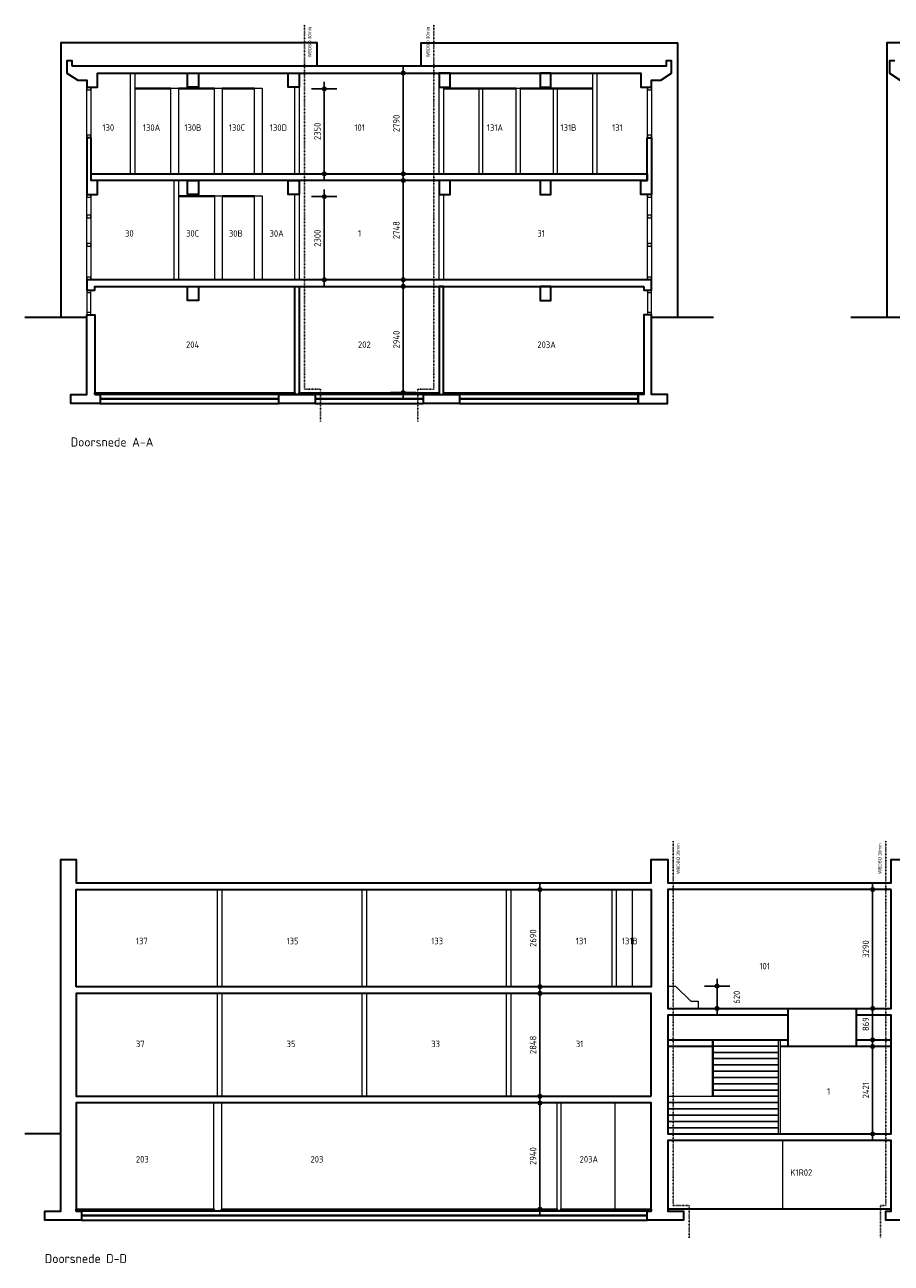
# Model space of a CAD drawing. Header units: millimetres. Extents: x 4000 to 105440, y 3923 to 38200.
# Tile 1 of 4: x 4000 to 27989, y 3923 to 38200. Entities that reach past the tile are written whole.
import ezdxf
from ezdxf.enums import TextEntityAlignment as Align

# ---------------------------------------------------------------- set-up
doc = ezdxf.new("R2010")
doc.units = ezdxf.units.MM
doc.linetypes.add('ACAD_ISO03W100', pattern=[30, 12, -18])
for name, color, linetype in [('A--T$1A-_F123-_0_18MM', 1, 'Continuous'), ('A--T$1A-_F123-_0_25MM', 2, 'Continuous'), ('KADER', 7, 'Continuous'), ('X-L0_C_WBDBO', 7, 'Continuous')]:
    doc.layers.add(name, color=color, linetype=linetype)
for name, color, linetype, lineweight in [('X-L11_C_grondlijn', 1, 'Continuous', 30), ('X-L22_C_binnenwand', 2, 'Continuous', 13), ('X-L28_C_constructieve elementen', 3, 'Continuous', 30), ('X-L31_C_buitenwandopening', 1, 'Continuous', 5), ('X-L44_C_trappen', 1, 'Continuous', 13), ('X-T22_C_ruimtelabel', 7, 'Continuous', 5)]:
    doc.layers.add(name, color=color, linetype=linetype, lineweight=lineweight)
doc.styles.add('ALFA-0_18', font='iso3098.shx', dxfattribs={"height": 180})
doc.styles.add('ALFA-0_25', font='iso3098.shx', dxfattribs={"height": 250})
doc.dimstyles.new('ALFA-0_18', dxfattribs={"dimscale": 100, "dimtxt": 0.18, "dimasz": 1, "dimexe": 1.25, "dimexo": 0.625, "dimgap": 1, "dimtad": 1, "dimdec": 0, "dimzin": 0, "dimdsep": 46, "dimtxsty": 'ALFA-0_18', "dimblk": 'diminfradot', "dimblk1": 'diminfradot', "dimblk2": 'diminfradot', "dimsah": 1, "dimcen": 2.5, "dimse1": 1, "dimse2": 1, "dimclrd": 141, "dimclrt": 1, "dimadec": 0, "dimazin": 0, "dimtfac": 1, "dimtmove": 2, "dimatfit": 3, "dimldrblk": 'diminfrapyl', "dimfxl": 1, "dimtolj": 1, "dimtzin": 0, "dimarcsym": 0})

# ---------------------------------------------------------------- blocks, each defined once
blk = doc.blocks.new('diminfradot')
at = {"color": 0}
for p, q in [((0, -3.5), (0, 3.5)), ((-2, 0), (2, 0))]:
    blk.add_line(p, q, dxfattribs=at)
for radius in [0.5, 0.25]:
    blk.add_circle((0, 0), radius, dxfattribs=at)
blk = doc.blocks.new('*D6')
at = {"layer": 'KADER', "color": 141, "lineweight": -2, "transparency": 16777216}
blk.add_line((14478, 28118), (14478, 30858), dxfattribs=at)
at = {"layer": 'KADER', "color": 141, "lineweight": -2, "transparency": 16777216, "xscale": 100, "yscale": 100, "zscale": 100}
for p, rotation in [((14478, 30958), 90), ((14478, 28018), 270)]:
    blk.add_blockref('diminfradot', p, dxfattribs=dict(at, rotation=rotation))
at = {"layer": 'KADER', "color": 1, "transparency": 16777216, "insert": (14288, 29488), "char_height": 180, "attachment_point": 5, "rotation": 90, "style": 'ALFA-0_18'}
blk.add_mtext('\\A1;2940', dxfattribs=at)
blk = doc.blocks.new('diminfrapyl')
at = {"color": 0}
blk.add_solid([(0, 0), (-4, 0.7), (-4, -0.7)], dxfattribs=at)
blk = doc.blocks.new('*D7')
at = {"layer": 'KADER', "color": 141, "lineweight": -2, "transparency": 16777216}
blk.add_line((14478, 31242), (14478, 33790), dxfattribs=at)
at = {"layer": 'KADER', "color": 141, "lineweight": -2, "transparency": 16777216, "xscale": 100, "yscale": 100, "zscale": 100}
for p, rotation in [((14478, 33890), 90), ((14478, 31142), 270)]:
    blk.add_blockref('diminfradot', p, dxfattribs=dict(at, rotation=rotation))
at = {"layer": 'KADER', "color": 1, "transparency": 16777216, "insert": (14288, 32516), "char_height": 180, "attachment_point": 5, "rotation": 90, "style": 'ALFA-0_18'}
blk.add_mtext('\\A1;2748', dxfattribs=at)
blk = doc.blocks.new('*D8')
at = {"layer": 'KADER', "color": 141, "lineweight": -2, "transparency": 16777216}
blk.add_line((14478, 34175), (14478, 36765), dxfattribs=at)
at = {"layer": 'KADER', "color": 141, "lineweight": -2, "transparency": 16777216, "xscale": 100, "yscale": 100, "zscale": 100}
for p, rotation in [((14478, 36865), 90), ((14478, 34075), 270)]:
    blk.add_blockref('diminfradot', p, dxfattribs=dict(at, rotation=rotation))
at = {"layer": 'KADER', "color": 1, "transparency": 16777216, "insert": (14288, 35470), "char_height": 180, "attachment_point": 5, "rotation": 90, "style": 'ALFA-0_18'}
blk.add_mtext('\\A1;2790', dxfattribs=at)
blk = doc.blocks.new('*D16')
at = {"layer": 'KADER', "color": 141, "lineweight": -2, "transparency": 16777216}
blk.add_line((12292.708146, 31242.5), (12292.708146, 33342.5), dxfattribs=at)
at = {"layer": 'KADER', "color": 141, "lineweight": -2, "transparency": 16777216, "xscale": 100, "yscale": 100, "zscale": 100}
for p, rotation in [((12292.708146, 33442.5), 90), ((12292.708146, 31142.5), 270)]:
    blk.add_blockref('diminfradot', p, dxfattribs=dict(at, rotation=rotation))
at = {"layer": 'KADER', "color": 1, "transparency": 16777216, "insert": (12102.708146, 32292.5), "char_height": 180, "attachment_point": 5, "rotation": 90, "style": 'ALFA-0_18'}
blk.add_mtext('\\A1;2300', dxfattribs=at)
blk = doc.blocks.new('*D17')
at = {"layer": 'KADER', "color": 141, "lineweight": -2, "transparency": 16777216}
blk.add_line((12292.708146, 34175), (12292.708146, 36325), dxfattribs=at)
at = {"layer": 'KADER', "color": 141, "lineweight": -2, "transparency": 16777216, "xscale": 100, "yscale": 100, "zscale": 100}
for p, rotation in [((12292.708146, 36425), 90), ((12292.708146, 34075), 270)]:
    blk.add_blockref('diminfradot', p, dxfattribs=dict(at, rotation=rotation))
at = {"layer": 'KADER', "color": 1, "transparency": 16777216, "insert": (12102.708146, 35250), "char_height": 180, "attachment_point": 5, "rotation": 90, "style": 'ALFA-0_18'}
blk.add_mtext('\\A1;2350', dxfattribs=at)
blk = doc.blocks.new('*D18')
at = {"layer": 'KADER', "color": 141, "lineweight": -2, "transparency": 16777216}
blk.add_line((18262, 5518), (18262, 8258), dxfattribs=at)
at = {"layer": 'KADER', "color": 141, "lineweight": -2, "transparency": 16777216, "xscale": 100, "yscale": 100, "zscale": 100}
for p, rotation in [((18262, 8358), 90), ((18262, 5418), 270)]:
    blk.add_blockref('diminfradot', p, dxfattribs=dict(at, rotation=rotation))
at = {"layer": 'KADER', "color": 1, "transparency": 16777216, "insert": (18072, 6888), "char_height": 180, "attachment_point": 5, "rotation": 90, "style": 'ALFA-0_18'}
blk.add_mtext('\\A1;2940', dxfattribs=at)
blk = doc.blocks.new('*D19')
at = {"layer": 'KADER', "color": 141, "lineweight": -2, "transparency": 16777216}
blk.add_line((18262, 8643), (18262, 11290), dxfattribs=at)
at = {"layer": 'KADER', "color": 141, "lineweight": -2, "transparency": 16777216, "xscale": 100, "yscale": 100, "zscale": 100}
for p, rotation in [((18262, 11390), 90), ((18262, 8543), 270)]:
    blk.add_blockref('diminfradot', p, dxfattribs=dict(at, rotation=rotation))
at = {"layer": 'KADER', "color": 1, "transparency": 16777216, "insert": (18072, 9966), "char_height": 180, "attachment_point": 5, "rotation": 90, "style": 'ALFA-0_18'}
blk.add_mtext('\\A1;2848', dxfattribs=at)
blk = doc.blocks.new('*D20')
at = {"layer": 'KADER', "color": 141, "lineweight": -2, "transparency": 16777216}
blk.add_line((18262, 11675), (18262, 14165), dxfattribs=at)
at = {"layer": 'KADER', "color": 141, "lineweight": -2, "transparency": 16777216, "xscale": 100, "yscale": 100, "zscale": 100}
for p, rotation in [((18262, 14265), 90), ((18262, 11575), 270)]:
    blk.add_blockref('diminfradot', p, dxfattribs=dict(at, rotation=rotation))
at = {"layer": 'KADER', "color": 1, "transparency": 16777216, "insert": (18072, 12920), "char_height": 180, "attachment_point": 5, "rotation": 90, "style": 'ALFA-0_18'}
blk.add_mtext('\\A1;2690', dxfattribs=at)
blk = doc.blocks.new('*D21')
at = {"layer": 'KADER', "color": 141, "lineweight": -2, "transparency": 16777216}
blk.add_line((27474, 7600), (27474, 9821), dxfattribs=at)
at = {"layer": 'KADER', "color": 141, "lineweight": -2, "transparency": 16777216, "xscale": 100, "yscale": 100, "zscale": 100}
for p, rotation in [((27474, 9921), 90), ((27474, 7500), 270)]:
    blk.add_blockref('diminfradot', p, dxfattribs=dict(at, rotation=rotation))
at = {"layer": 'KADER', "color": 1, "transparency": 16777216, "insert": (27284, 8711), "char_height": 180, "attachment_point": 5, "rotation": 90, "style": 'ALFA-0_18'}
blk.add_mtext('\\A1;2421', dxfattribs=at)
blk = doc.blocks.new('*D22')
at = {"layer": 'KADER', "color": 141, "lineweight": -2, "transparency": 16777216}
blk.add_line((27474, 10206), (27474, 10875), dxfattribs=at)
at = {"layer": 'KADER', "color": 141, "lineweight": -2, "transparency": 16777216, "xscale": 100, "yscale": 100, "zscale": 100}
for p, rotation in [((27474, 10975), 90), ((27474, 10106), 270)]:
    blk.add_blockref('diminfradot', p, dxfattribs=dict(at, rotation=rotation))
at = {"layer": 'KADER', "color": 1, "transparency": 16777216, "insert": (27284, 10541), "char_height": 180, "attachment_point": 5, "rotation": 90, "style": 'ALFA-0_18'}
blk.add_mtext('\\A1;869', dxfattribs=at)
blk = doc.blocks.new('*D23')
at = {"layer": 'KADER', "color": 141, "lineweight": -2, "transparency": 16777216}
blk.add_line((27474, 11075), (27474, 14165), dxfattribs=at)
at = {"layer": 'KADER', "color": 141, "lineweight": -2, "transparency": 16777216, "xscale": 100, "yscale": 100, "zscale": 100}
for p, rotation in [((27474, 14265), 90), ((27474, 10975), 270)]:
    blk.add_blockref('diminfradot', p, dxfattribs=dict(at, rotation=rotation))
at = {"layer": 'KADER', "color": 1, "transparency": 16777216, "insert": (27284, 12620), "char_height": 180, "attachment_point": 5, "rotation": 90, "style": 'ALFA-0_18'}
blk.add_mtext('\\A1;3290', dxfattribs=at)
blk = doc.blocks.new('*D24')
at = {"layer": 'KADER', "color": 141, "lineweight": -2, "transparency": 16777216}
blk.add_line((23168, 11075), (23168, 11495), dxfattribs=at)
at = {"layer": 'KADER', "color": 141, "lineweight": -2, "transparency": 16777216, "xscale": 100, "yscale": 100, "zscale": 100}
for p, rotation in [((23168, 11595), 90), ((23168, 10975), 270)]:
    blk.add_blockref('diminfradot', p, dxfattribs=dict(at, rotation=rotation))
at = {"layer": 'KADER', "color": 1, "transparency": 16777216, "insert": (23713, 11285), "char_height": 180, "attachment_point": 5, "rotation": 90, "style": 'ALFA-0_18'}
blk.add_mtext('\\A1;620', dxfattribs=at)

msp = doc.modelspace()

# ---------------------------------------------------------------- linework, layer by layer
at = {"layer": 'X-L0_C_WBDBO', "color": 160, "linetype": 'ACAD_ISO03W100', "ltscale": 0.25, "flags": 128}
for points in [[(11746, 38200), (11746, 28117.5), (12186, 28117.5), (12186, 27217.5)], [(15326, 38200), (15326, 28117.5), (14886, 28117.5), (14886, 27217.5)], [(21950, 15600), (21950, 5517.5), (22390, 5517.5), (22390, 4617.5)], [(27838, 15600), (27838, 5517.5), (27688, 5517.5), (27688, 4617.5)]]:
    msp.add_lwpolyline(points, dxfattribs=at)
at = {"layer": 'X-L11_C_grondlijn', "flags": 128}
for points in [[(5716, 30100), (4000, 30100)], [(23070, 30100), (21356, 30100)], [(28490, 30100), (26870, 30100)], [(5000, 7500), (4000, 7500)], [(27988, 5417.5), (21800, 5417.5)]]:
    msp.add_lwpolyline(points, dxfattribs=at)
at = {"layer": 'X-L22_C_binnenwand', "color": 1}
for p, q in [((20820, 14265), (20820, 11575)), ((20340, 8357.5), (20340, 5417.5))]:
    msp.add_line(p, q, dxfattribs=at)
at = {"layer": 'X-L22_C_binnenwand'}
for p, q in [((23028.2, 10106.2), (23028.2, 8542.5)), ((23060, 10106.2), (23060, 8542.5)), ((24860, 10106.2), (24860, 7500)), ((24910, 10106.2), (24910, 7500))]:
    msp.add_line(p, q, dxfattribs=at)
for points in [[(6925, 36865), (7045, 36865), (7045, 34075), (6925, 34075)], [(19725, 36865), (19835, 36865), (19835, 34075), (19725, 34075)], [(8045, 36445), (8255, 36445), (8255, 34075), (8045, 34075)], [(9255, 36445), (9465, 36445), (9465, 34075), (9255, 34075)], [(10365, 36445), (10575, 36445), (10575, 34075), (10365, 34075)], [(11475, 36475), (11595, 36475), (11595, 34075), (11475, 34075)], [(15476, 36475), (15595, 36475), (15595, 34075), (15476, 34075)], [(17605, 36445), (17715, 36445), (17715, 34075), (17605, 34075)], [(8135, 33890), (8255, 33890), (8255, 31142.5), (8135, 31142.5)], [(9264, 33462.5), (9465, 33462.5), (9465, 31142.5), (9264, 31142.5)], [(10365, 33462.5), (10575, 33462.5), (10575, 31142.5), (10365, 31142.5)], [(11476, 33500), (11596, 33500), (11595, 31142.5), (11475, 31142.5)], [(15477, 33500), (15596, 33500), (15595, 31142.5), (15476, 31142.5)], [(9340, 14265), (9460, 14265), (9460, 11575), (9340, 11575)], [(13340, 14265), (13460, 14265), (13460, 11575), (13340, 11575)], [(17340, 14265), (17460, 14265), (17460, 11575), (17340, 11575)], [(20260, 14265), (20370, 14265), (20370, 11575), (20260, 11575)], [(9340, 11390), (9460, 11390), (9460, 8542.5), (9340, 8542.5)], [(13340, 11390), (13460, 11390), (13460, 8542.5), (13340, 8542.5)], [(17340, 11390), (17460, 11390), (17460, 8542.5), (17340, 8542.5)], [(9230, 8357.5), (9450, 8357.5), (9450, 5367.5), (9230, 5367.5)], [(18740, 8357.5), (18840, 8357.5), (18840, 5367.5), (18740, 5367.5)]]:
    msp.add_lwpolyline(points, close=True, dxfattribs=at)
at = {"layer": 'X-L22_C_binnenwand', "color": 1}
for points in [[(16577, 36425), (16677, 36425), (16677, 34075), (16577, 34075)], [(18742, 34075), (18642, 34075), (18642, 36425), (18742, 36425)]]:
    msp.add_lwpolyline(points, close=True, dxfattribs=at)
at = {"layer": 'X-L22_C_binnenwand', "color": 1, "flags": 128}
msp.add_lwpolyline([(24980, 7315), (24980, 5417.5)], dxfattribs=at)
at = {"layer": 'X-L28_C_constructieve elementen'}
for p, q in [((25130, 10975), (25130, 9921.2)), ((27030, 9921.2), (27030, 10975))]:
    msp.add_line(p, q, dxfattribs=at)
at = {"layer": 'X-L28_C_constructieve elementen', "color": 1, "flags": 128}
for points in [[(12096, 37050), (12096, 37700), (5000, 37700), (5000, 30100)], [(14976, 37050), (14976, 37700), (22070, 37700), (22070, 30100)], [(37675, 37050), (37675, 37700), (27870, 37700), (27870, 30100)]]:
    msp.add_lwpolyline(points, dxfattribs=at)
at = {"layer": 'X-L28_C_constructieve elementen'}
for points in [[(5316, 37050), (5316, 37200), (5166, 37200), (5166, 36865), (5466, 36670), (5716, 36670), (5716, 36475), (6016, 36475), (6016, 36865), (21056, 36865), (21056, 36475), (21356, 36475), (21356, 36670), (21606, 36670), (21906, 36865), (21906, 37200), (21756, 37200), (21756, 37050)], [(8506, 36865), (8806, 36865), (8806, 36475), (8506, 36475)], [(11296, 36865), (11596, 36865), (11596, 36475), (11296, 36475)], [(15776, 36865), (15476, 36865), (15476, 36475), (15776, 36475)], [(18566, 36865), (18266, 36865), (18266, 36475), (18566, 36475)], [(5836, 35075), (5716, 35075), (5716, 33500), (6016, 33500), (6016, 33890), (5836, 33890)], [(21236, 35075), (21356, 35075), (21356, 33500), (21056, 33500), (21056, 33890), (21236, 33890)], [(5836, 34075), (21236, 34075), (21236, 33890), (5836, 33890)], [(8506, 33890), (8806, 33890), (8806, 33500), (8506, 33500)], [(11296, 33890), (11596, 33890), (11596, 33500), (11296, 33500)], [(15776, 33890), (15476, 33890), (15476, 33500), (15776, 33500)], [(18566, 33890), (18266, 33890), (18266, 33500), (18566, 33500)], [(8506, 30957.5), (8806, 30957.5), (8806, 30567.5), (8506, 30567.5)], [(11476, 30957.5), (11596, 30957.5), (11596, 27967.5), (11476, 27967.5)], [(15596, 30957.5), (15476, 30957.5), (15476, 27967.5), (15596, 27967.5)], [(18566, 30957.5), (18266, 30957.5), (18266, 30567.5), (18566, 30567.5)], [(11036, 27967.5), (12036, 27967.5), (12036, 27717.5), (11036, 27717.5)], [(15036, 27967.5), (16036, 27967.5), (16036, 27717.5), (15036, 27717.5)], [(27988, 14265), (21800, 14265), (21800, 10975), (27988, 10975)], [(21340, 8542.5), (21340, 11390), (5420, 11390), (5420, 8542.5)], [(5420, 5417.5), (9230, 5417.5), (9230, 5367.5), (5420, 5367.5)], [(9450, 5417.5), (18740, 5417.5), (18740, 5367.5), (9450, 5367.5)]]:
    msp.add_lwpolyline(points, close=True, dxfattribs=at)
at = {"layer": 'X-L28_C_constructieve elementen', "flags": 128}
msp.add_lwpolyline([(28090, 37200), (27940, 37200), (27940, 36865), (28240, 36670)], dxfattribs=at)
at = {"layer": 'X-L28_C_constructieve elementen'}
for points in [[(21136, 30957.5), (21136, 30857.5), (21356, 30857.5), (21356, 31142.5), (5716, 31142.5), (5716, 30857.5), (5936, 30857.5), (5936, 30957.5), (21136, 30957.5)], [(5936, 27967.5), (6086, 27967.5), (6086, 27717.5), (5276, 27717.5), (5276, 27967.5), (5716, 27967.5), (5716, 30167.5), (5936, 30167.5), (5936, 27967.5)], [(21136, 27967.5), (20986, 27967.5), (20986, 27717.5), (21796, 27717.5), (21796, 27967.5), (21356, 27967.5), (21356, 30167.5), (21136, 30167.5), (21136, 27967.5)], [(5936, 27967.5), (5936, 28017.5), (11476, 28017.5), (11476, 27967.5), (5936, 27967.5)], [(6086, 27967.5), (6086, 27842.5), (11036, 27842.5), (11036, 27967.5), (6086, 27967.5)], [(6086, 27842.5), (6086, 27717.5), (11036, 27717.5), (11036, 27842.5), (6086, 27842.5)], [(11596, 27967.5), (11596, 28017.5), (15476, 28017.5), (15476, 27967.5), (11596, 27967.5)], [(12036, 27967.5), (12036, 27842.5), (15036, 27842.5), (15036, 27967.5), (12036, 27967.5)], [(12036, 27842.5), (12036, 27717.5), (15036, 27717.5), (15036, 27842.5), (12036, 27842.5)], [(15596, 27967.5), (15596, 28017.5), (21136, 28017.5), (21136, 27967.5), (15596, 27967.5)], [(16036, 27967.5), (16036, 27842.5), (20986, 27842.5), (20986, 27967.5), (16036, 27967.5)], [(16036, 27842.5), (16036, 27717.5), (20986, 27717.5), (20986, 27842.5), (16036, 27842.5)], [(28680, 5117.5), (27838, 5117.5), (27838, 5367.5), (27988, 5367.5), (27988, 7315), (21800, 7315), (21800, 5367.5), (22240, 5367.5), (22240, 5117.5), (21230, 5117.5), (21230, 5367.5), (21340, 5367.5), (21340, 8357.5), (5420, 8357.5), (5420, 5367.5), (5570, 5367.5), (5570, 5117.5), (4560, 5117.5), (4560, 5367.5), (5000, 5367.5), (5000, 15100), (5420, 15100), (5420, 14450), (21340, 14450), (21340, 15100), (21800, 15100), (21800, 14450), (27988, 14450), (27988, 15100), (28240, 15100)], [(5420, 11575), (5420, 14265), (21340, 14265), (21340, 11575), (5420, 11575)], [(25130, 10790), (21800, 10790), (21800, 7500), (27988, 7500), (27988, 10790), (27030, 10790)], [(21800, 10106.2), (25130, 10106.2)], [(27030, 10106.2), (27988, 10106.2)], [(23028.2, 9921.2), (21800, 9921.2)], [(27988, 9921.2), (24910, 9921.2)], [(5570, 5367.5), (5570, 5242.5), (21230, 5242.5), (21230, 5367.5), (5570, 5367.5)], [(5570, 5242.5), (5570, 5117.5), (21230, 5117.5), (21230, 5242.5), (5570, 5242.5)], [(18840, 5367.5), (18840, 5417.5), (21340, 5417.5), (21340, 5367.5), (18840, 5367.5)]]:
    msp.add_lwpolyline(points, dxfattribs=at)
at = {"layer": 'X-L31_C_buitenwandopening'}
for points in [[(5719, 36475), (5833, 36475), (5833, 35075), (5719, 35075)], [(21239, 36475), (21353, 36475), (21353, 35075), (21239, 35075)], [(5719, 33500), (5833, 33500), (5833, 31142.5), (5719, 31142.5)], [(21239, 33500), (21353, 33500), (21353, 31142.5), (21239, 31142.5)]]:
    msp.add_lwpolyline(points, close=True, dxfattribs=at)
at = {"layer": 'X-L31_C_buitenwandopening', "flags": 128}
for points in [[(5719, 36403), (5833, 36403), (5833, 36475), (5719, 36475)], [(21239, 36403), (21353, 36403), (21353, 36475), (21239, 36475)], [(5719, 35075), (5833, 35075), (5833, 35147), (5719, 35147)], [(21239, 35075), (21353, 35075), (21353, 35147), (21239, 35147)], [(5719, 33428), (5833, 33428), (5833, 33500), (5719, 33500)], [(21239, 33428), (21353, 33428), (21353, 33500), (21239, 33500)], [(5719, 32856), (5833, 32856), (5833, 32928), (5719, 32928)], [(21239, 32856), (21353, 32856), (21353, 32928), (21239, 32928)], [(5719, 32070.5), (5833, 32070.5), (5833, 32142.5), (5719, 32142.5)], [(21239, 32070.5), (21353, 32070.5), (21353, 32142.5), (21239, 32142.5)], [(5719, 31142.5), (5833, 31142.5), (5833, 31214.5), (5719, 31214.5)], [(21239, 31142.5), (21353, 31142.5), (21353, 31214.5), (21239, 31214.5)], [(5716, 30785.5), (5830, 30785.5), (5830, 30857.5), (5716, 30857.5)], [(5716, 30167.5), (5830, 30167.5), (5830, 30857.5), (5716, 30857.5)], [(21242, 30785.5), (21356, 30785.5), (21356, 30857.5), (21242, 30857.5)], [(21242, 30167.5), (21356, 30167.5), (21356, 30857.5), (21242, 30857.5)], [(5716, 30167.5), (5830, 30167.5), (5830, 30239.5), (5716, 30239.5)], [(21242, 30167.5), (21356, 30167.5), (21356, 30239.5), (21242, 30239.5)]]:
    msp.add_lwpolyline(points, close=True, dxfattribs=at)
for points in [[(8045, 36445), (7045, 36445), (7045, 36425), (8045, 36425), (8045, 36445)], [(9255, 36445), (8255, 36445), (8255, 36425), (9255, 36425), (9255, 36445)], [(10365, 36445), (9465, 36445), (9465, 36425), (10365, 36425), (10365, 36445)], [(17605, 36445), (15595, 36445), (15595, 36425), (17605, 36425), (17605, 36445)], [(19725, 36445), (17715, 36445), (17715, 36425), (19725, 36425), (19725, 36445)], [(9264, 33462.5), (8255, 33462.5), (8255, 33442.5), (9264, 33442.5), (9264, 33462.5)], [(10365, 33462.5), (9465, 33462.5), (9465, 33442.5), (10365, 33442.5), (10365, 33462.5)]]:
    msp.add_lwpolyline(points, dxfattribs=at)
at = {"layer": 'X-L44_C_trappen', "flags": 128}
msp.add_lwpolyline([(21800, 11595), (22020, 11595), (22440, 11175), (22640, 11175), (22640, 10975)], dxfattribs=at)
for points in [[(23060, 9932.5), (23060, 10106.2), (24860, 10106.2), (24860, 9932.5)], [(23060, 9758.8), (23060, 9932.5), (24860, 9932.5), (24860, 9758.8)], [(23060, 9585), (23060, 9758.8), (24860, 9758.8), (24860, 9585)], [(23060, 9411.2), (23060, 9585), (24860, 9585), (24860, 9411.2)], [(23060, 9237.5), (23060, 9411.2), (24860, 9411.2), (24860, 9237.5)], [(23060, 9063.8), (23060, 9237.5), (24860, 9237.5), (24860, 9063.8)], [(23060, 8890), (23060, 9063.8), (24860, 9063.8), (24860, 8890)], [(23060, 8716.2), (23060, 8890), (24860, 8890), (24860, 8716.2)], [(23060, 8542.5), (23060, 8716.2), (24860, 8716.2), (24860, 8542.5)], [(21800, 8368.8), (21800, 8542.5), (24860, 8542.5), (24860, 8368.8)], [(21800, 8195), (21800, 8368.8), (24860, 8368.8), (24860, 8195)], [(21800, 8021.2), (21800, 8195), (24860, 8195), (24860, 8021.2)], [(21800, 7847.5), (21800, 8021.2), (24860, 8021.2), (24860, 7847.5)], [(21800, 7673.8), (21800, 7847.5), (24860, 7847.5), (24860, 7673.8)], [(21800, 7500), (21800, 7673.8), (24860, 7673.8), (24860, 7500)]]:
    msp.add_lwpolyline(points, close=True, dxfattribs=at)

# ---------------------------------------------------------------- texts
at = {"layer": 'A--T$1A-_F123-_0_18MM', "char_height": 180, "attachment_point": 1, "style": 'ALFA-0_18'}
for s, insert in [('130', (6150.8, 35443.5)), ('130A', (7271.2, 35443.5)), ('130B', (8419.6, 35443.5)), ('130C', (9652.1, 35443.5)), ('130D', (10786.5, 35443.5)), ('101', (13125.3, 35443.5)), ('131A', (16794.7, 35443.5)), ('131B', (18834.2, 35443.5)), ('131', (20261, 35443.5)), ('30', (6776, 32515)), ('30C', (8465.2, 32515)), ('30B', (9651.1, 32515)), ('30A', (10777.2, 32515)), ('1', (13225.7, 32515)), ('31', (18192, 32515)), ('204', (8465.2, 29435.5)), ('202', (13225.7, 29435.5)), ('203A', (18192, 29435.5)), ('137', (7077.2, 12930.2)), ('135', (11248.6, 12930.2)), ('133', (15254.2, 12930.2)), ('131', (19256.7, 12930.2)), ('131B', (20531.2, 12930.2)), ('101', (24339.5, 12233.8)), ('37', (7077.2, 10082.7)), ('35', (11248.6, 10082.7)), ('33', (15254.2, 10082.7)), ('31', (19256.7, 10082.7)), ('1', (26214, 8768.6)), ('203', (7077.2, 6889.7)), ('203', (11910.5, 6889.7)), ('203A', (19361.5, 6889.7)), ('K1R02', (25197.8, 6523.1))]:
    msp.add_mtext_dynamic_manual_height_columns(s, width=3321.413, gutter_width=12.5, heights=[0], dxfattribs=dict(at, insert=insert))
at = {"layer": 'A--T$1A-_F123-_0_25MM', "char_height": 250, "attachment_point": 1, "style": 'ALFA-0_25'}
for s, insert in [('Doorsnede A-A', (5271.1, 26777)), ('Doorsnede D-D', (4555.1, 4177))]:
    msp.add_mtext_dynamic_manual_height_columns(s, width=3321.413, gutter_width=12.5, heights=[0], dxfattribs=dict(at, insert=insert))
at = {"layer": 'X-T22_C_ruimtelabel'}
for p in [(11886.6, 37720.7), (15162.2, 37720.7), (22090.6, 15120.7), (27674.2, 15120.7)]:
    msp.add_text('WBDBO 30min', height=90, rotation=90, dxfattribs=at).set_placement(p, align=Align.MIDDLE_CENTER)

# ---------------------------------------------------------------- dimensions: what is measured, and where the dimension line sits
at = {"layer": 'KADER'}
for base, p1, p2, picture, middle in [((14477.9, 36865), (15476, 34075), (15476, 36865), '*D8', (14287.9, 35470)), ((12292.7, 36425), (11595, 34075), (10365, 36425), '*D17', (12102.7, 35250)), ((14477.9091484, 33890), (15476, 31142.5), (15476, 33890), '*D7', (14287.9091484, 32516.25)), ((12292.7, 33442.5), (8135, 31142.5), (8255, 33442.5), '*D16', (12102.7, 32292.5)), ((14477.9, 30957.5), (15476, 28017.5), (15476, 30957.5), '*D6', (14287.9, 29487.5)), ((18261.7, 14265), (17460, 11575), (17460, 14265), '*D20', (18071.7, 12920)), ((27473.9, 14265), (27988, 10975), (27988, 14265), '*D23', (27283.9, 12620)), ((23167.9, 11595), (21800, 10975), (21800, 11595), '*D24', (23712.9, 11285)), ((18261.7184501, 11390), (17460, 8542.5), (17460, 11390), '*D19', (18071.7184501, 9966.25)), ((27473.9, 10975), (27988, 10106.2), (27988, 10975), '*D22', (27283.9, 10540.6)), ((27473.9, 9921.2), (27988, 7500), (27988, 9921.2), '*D21', (27283.9, 8710.6)), ((18261.7, 8357.5), (18740, 5417.5), (18740, 8357.5), '*D18', (18071.7, 6887.5))]:
    dim = msp.add_linear_dim(base=base, p1=p1, p2=p2, angle=90, dimstyle='ALFA-0_18', dxfattribs=at)
    dim.commit()
    dim.dimension.update_dxf_attribs({"geometry": picture, "text_midpoint": middle})

doc.saveas('drawing.dxf')
